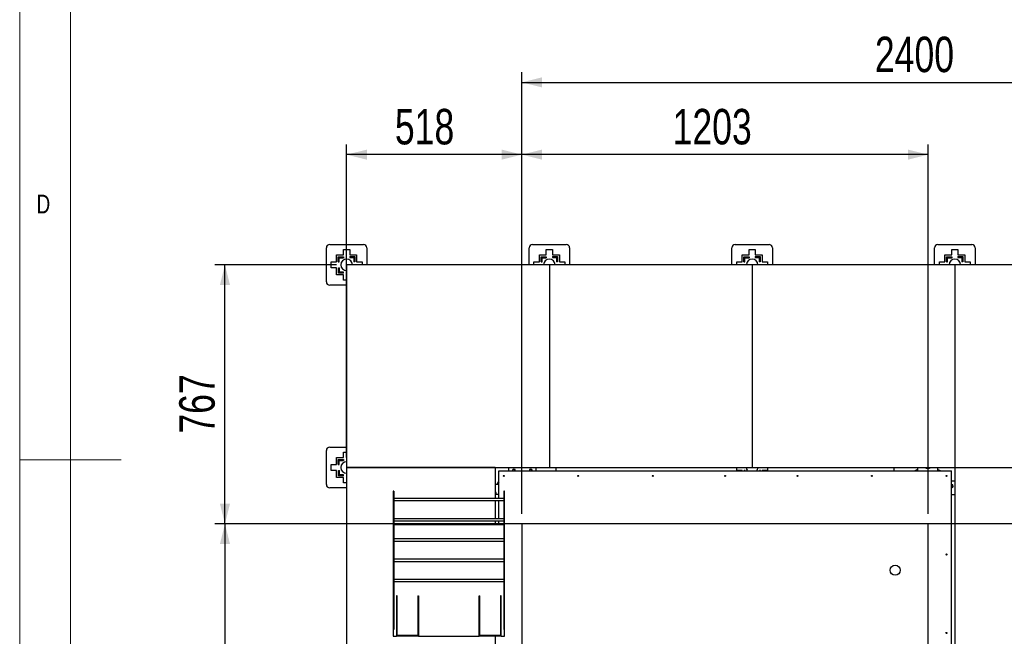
# Model space of a CAD drawing. Header units: millimetres. Extents: x 5 to 589, y 5 to 415.
# Tile 3 of 66: x 5 to 102, y 193 to 253. Entities that reach past the tile are written whole.
import ezdxf

# ---------------------------------------------------------------- set-up
doc = ezdxf.new("R2010")
doc.units = ezdxf.units.MM
doc.layers.add('COTES', color=1, linetype='Continuous')
doc.layers.add('NOTES', color=6, linetype='Continuous')
doc.layers.add('TRAIT-FORT', color=4, linetype='Continuous', lineweight=25)
doc.styles.add('SLDTEXTSTYLE0', font='TXT', dxfattribs={"width": 0.75})
doc.dimstyles.new('SLDDIMSTYLE0', dxfattribs={"dimtxt": 3.5, "dimasz": 2, "dimexe": 0, "dimexo": 0.0625, "dimgap": 0.875, "dimtad": 1, "dimdec": 0, "dimlfac": 30, "dimrnd": 1e-09, "dimzin": 12, "dimdsep": 46, "dimtxsty": 'SLDTEXTSTYLE0', "dimsah": 1, "dimcen": 0.09, "dimadec": 0, "dimazin": 3, "dimtfac": 1, "dimtdec": 0, "dimtofl": 0, "dimtmove": 0, "dimatfit": 3, "dimfxl": 1, "dimfrac": 2, "dimtolj": 1, "dimtzin": 12, "dimarcsym": 0})
doc.dimstyles.new('SLDDIMSTYLE1', dxfattribs={"dimtxt": 3.5, "dimasz": 2, "dimexe": 0, "dimexo": 0.0625, "dimgap": 0.875, "dimtad": 1, "dimlfac": 30, "dimrnd": 1e-09, "dimzin": 12, "dimdsep": 46, "dimtxsty": 'SLDTEXTSTYLE0', "dimsah": 1, "dimcen": 0.09, "dimadec": 0, "dimazin": 3, "dimtfac": 1, "dimtofl": 0, "dimtmove": 0, "dimatfit": 3, "dimfxl": 1, "dimfrac": 2, "dimtolj": 1, "dimtzin": 12, "dimarcsym": 0})

# ---------------------------------------------------------------- blocks, each defined once
blk = doc.blocks.new('_D')
at = {"layer": 'COTES', "color": 1, "transparency": 16777216}
for p, q in [((54.53, 204.683), (54.53, 241.115)), ((94.623, 204.683), (94.623, 241.115)), ((94.623, 240.115), (54.53, 240.115))]:
    blk.add_line(p, q, dxfattribs=at)
for points in [[(54.53, 240.115), (56.53, 239.615), (56.53, 240.615)], [(94.623, 240.115), (92.623, 240.615), (92.623, 239.615)]]:
    blk.add_solid(points, dxfattribs=at)
at = {"layer": 'COTES', "color": 1, "transparency": 16777216, "insert": (69.404, 244.627), "char_height": 3.5, "attachment_point": 1, "style": 'SLDTEXTSTYLE0'}
blk.add_mtext('1203', dxfattribs=at)
blk = doc.blocks.new('_D_1')
at = {"layer": 'COTES', "color": 1, "transparency": 16777216}
for p, q in [((54.53, 204.683), (54.53, 248.244)), ((134.53, 204.683), (134.53, 248.244)), ((54.53, 247.244), (134.53, 247.244))]:
    blk.add_line(p, q, dxfattribs=at)
for points in [[(54.53, 247.244), (56.53, 246.744), (56.53, 247.744)], [(134.53, 247.244), (132.53, 247.744), (132.53, 246.744)]]:
    blk.add_solid(points, dxfattribs=at)
at = {"layer": 'COTES', "color": 1, "transparency": 16777216, "insert": (89.358, 251.756), "char_height": 3.5, "attachment_point": 1, "style": 'SLDTEXTSTYLE0'}
blk.add_mtext('2400', dxfattribs=at)
blk = doc.blocks.new('_D_2')
at = {"layer": 'COTES', "color": 1, "transparency": 16777216}
for p, q in [((37.248, 210.244), (37.248, 241.115)), ((54.53, 204.683), (54.53, 241.115)), ((54.53, 240.115), (37.248, 240.115))]:
    blk.add_line(p, q, dxfattribs=at)
for points in [[(37.248, 240.115), (39.248, 239.615), (39.248, 240.615)], [(54.53, 240.115), (52.53, 240.615), (52.53, 239.615)]]:
    blk.add_solid(points, dxfattribs=at)
at = {"layer": 'COTES', "color": 1, "transparency": 16777216, "insert": (42.01, 244.627), "char_height": 3.5, "attachment_point": 1, "style": 'SLDTEXTSTYLE0'}
blk.add_mtext('518', dxfattribs=at)
blk = doc.blocks.new('_D_5')
at = {"layer": 'COTES', "color": 1, "transparency": 16777216}
for p, q in [((133.53, 203.683), (24.248, 203.683)), ((25.248, 203.683), (25.248, 114.695)), ((133.53, 114.695), (24.248, 114.695))]:
    blk.add_line(p, q, dxfattribs=at)
for points in [[(25.248, 203.683), (24.748, 201.683), (25.748, 201.683)], [(25.248, 114.695), (25.748, 116.695), (24.748, 116.695)]]:
    blk.add_solid(points, dxfattribs=at)
at = {"layer": 'COTES', "color": 1, "transparency": 16777216, "insert": (20.736, 154.017), "char_height": 3.5, "attachment_point": 1, "rotation": 90, "style": 'SLDTEXTSTYLE0'}
blk.add_mtext('2670', dxfattribs=at)
blk = doc.blocks.new('_D_6')
at = {"layer": 'COTES', "color": 1, "transparency": 16777216}
for p, q in [((36.248, 229.244), (24.248, 229.244)), ((25.248, 203.683), (25.248, 229.244)), ((53.53, 203.683), (24.248, 203.683))]:
    blk.add_line(p, q, dxfattribs=at)
for points in [[(25.248, 229.244), (24.748, 227.244), (25.748, 227.244)], [(25.248, 203.683), (25.748, 205.683), (24.748, 205.683)]]:
    blk.add_solid(points, dxfattribs=at)
at = {"layer": 'COTES', "color": 1, "transparency": 16777216, "insert": (20.736, 212.584), "char_height": 3.5, "attachment_point": 1, "rotation": 90, "style": 'SLDTEXTSTYLE0'}
blk.add_mtext('767', dxfattribs=at)

msp = doc.modelspace()

# ---------------------------------------------------------------- linework, layer by layer
at = {"color": 7, "linetype": 'Continuous', "lineweight": 18}
for p, q in [((5, 415), (5, 5)), ((10, 410), (10, 10)), ((5, 210), (15, 210))]:
    msp.add_line(p, q, dxfattribs=at)
at = {"layer": 'TRAIT-FORT', "color": 4, "linetype": 'Continuous', "lineweight": 25}
for p, q in [((35.58092, 231.24411), (38.91426, 231.24411)), ((55.58092, 231.24411), (58.91426, 231.24411)), ((75.58092, 231.24411), (78.91426, 231.24411)), ((95.58092, 231.24411), (98.91426, 231.24411)), ((35.24759, 227.57745), (35.24759, 230.91078)), ((36.25926, 229.54911), (36.25926, 230.23245)), ((36.25926, 230.23245), (36.94259, 230.23245)), ((36.94259, 230.23245), (36.94259, 230.76578)), ((36.94259, 230.76578), (37.55259, 230.76578)), ((37.55259, 230.76578), (37.55259, 230.23245)), ((37.55259, 230.23245), (38.23592, 230.23245)), ((38.23592, 230.23245), (38.23592, 229.54911)), ((39.24759, 230.91078), (39.24759, 229.24411)), ((55.24759, 229.24411), (55.24759, 230.91078)), ((56.25926, 229.54911), (56.25926, 230.23245)), ((56.25926, 230.23245), (56.94259, 230.23245)), ((56.94259, 230.23245), (56.94259, 230.76578)), ((56.94259, 230.76578), (57.55259, 230.76578)), ((57.55259, 230.76578), (57.55259, 230.23245)), ((57.55259, 230.23245), (58.23592, 230.23245)), ((58.23592, 230.23245), (58.23592, 229.54911)), ((59.24759, 230.91078), (59.24759, 229.24411)), ((75.24759, 229.24411), (75.24759, 230.91078)), ((76.25926, 229.54911), (76.25926, 230.23245)), ((76.25926, 230.23245), (76.94259, 230.23245)), ((76.94259, 230.23245), (76.94259, 230.76578)), ((76.94259, 230.76578), (77.55259, 230.76578)), ((77.55259, 230.76578), (77.55259, 230.23245)), ((77.55259, 230.23245), (78.23592, 230.23245)), ((78.23592, 230.23245), (78.23592, 229.54911)), ((79.24759, 230.91078), (79.24759, 229.24411)), ((95.24759, 229.24411), (95.24759, 230.91078)), ((96.25926, 229.54911), (96.25926, 230.23245)), ((96.25926, 230.23245), (96.94259, 230.23245)), ((96.94259, 230.23245), (96.94259, 230.76578)), ((96.94259, 230.76578), (97.55259, 230.76578)), ((97.55259, 230.76578), (97.55259, 230.23245)), ((97.55259, 230.23245), (98.23592, 230.23245)), ((98.23592, 230.23245), (98.23592, 229.54911)), ((99.24759, 230.91078), (99.24759, 229.24411)), ((35.72592, 228.93911), (35.72592, 229.54911)), ((35.72592, 229.54911), (36.25926, 229.54911)), ((36.42592, 229.54911), (36.42592, 230.04498)), ((36.42592, 230.04498), (36.94259, 230.04498)), ((36.42592, 229.54911), (36.52592, 229.54911)), ((36.52592, 229.94498), (36.94259, 229.94498)), ((36.52592, 229.54911), (36.52592, 229.94498)), ((36.94259, 230.04498), (36.94259, 229.94498)), ((37.24759, 229.24411), (37.24759, 209.24411)), ((57.24759, 229.24411), (37.24759, 229.24411)), ((37.55259, 230.06578), (37.55259, 229.96578)), ((37.55259, 230.06578), (38.04846, 230.06578)), ((37.55259, 229.96578), (37.94846, 229.96578)), ((37.94846, 229.96578), (37.94846, 229.54911)), ((38.04846, 229.54911), (37.94846, 229.54911)), ((38.04846, 230.06578), (38.04846, 229.54911)), ((38.23592, 229.54911), (38.76926, 229.54911)), ((38.76926, 229.54911), (38.76926, 229.24411)), ((55.72592, 229.24411), (55.72592, 229.54911)), ((55.72592, 229.54911), (56.25926, 229.54911)), ((56.42592, 229.54911), (56.42592, 230.04498)), ((56.42592, 230.04498), (56.94259, 230.04498)), ((56.42592, 229.54911), (56.52592, 229.54911)), ((56.52592, 229.94498), (56.94259, 229.94498)), ((56.52592, 229.54911), (56.52592, 229.94498)), ((56.94259, 230.04498), (56.94259, 229.94498)), ((57.24759, 229.24411), (57.24759, 209.24411)), ((77.24759, 229.24411), (57.24759, 229.24411)), ((57.55259, 230.06578), (57.55259, 229.96578)), ((57.55259, 230.06578), (58.04846, 230.06578)), ((57.55259, 229.96578), (57.94846, 229.96578)), ((57.94846, 229.96578), (57.94846, 229.54911)), ((58.04846, 229.54911), (57.94846, 229.54911)), ((58.04846, 230.06578), (58.04846, 229.54911)), ((58.23592, 229.54911), (58.76926, 229.54911)), ((58.76926, 229.54911), (58.76926, 229.24411)), ((75.72592, 229.24411), (75.72592, 229.54911)), ((75.72592, 229.54911), (76.25926, 229.54911)), ((76.42592, 229.54911), (76.42592, 230.04498)), ((76.42592, 230.04498), (76.94259, 230.04498)), ((76.42592, 229.54911), (76.52592, 229.54911)), ((76.52592, 229.94498), (76.94259, 229.94498)), ((76.52592, 229.54911), (76.52592, 229.94498)), ((76.94259, 230.04498), (76.94259, 229.94498)), ((77.24759, 229.24411), (77.24759, 209.24411)), ((97.24759, 229.24411), (77.24759, 229.24411)), ((77.55259, 230.06578), (78.04846, 230.06578)), ((77.55259, 230.06578), (77.55259, 229.96578)), ((77.55259, 229.96578), (77.94846, 229.96578)), ((77.94846, 229.96578), (77.94846, 229.54911)), ((78.04846, 229.54911), (77.94846, 229.54911)), ((78.04846, 230.06578), (78.04846, 229.54911)), ((78.23592, 229.54911), (78.76926, 229.54911)), ((78.76926, 229.54911), (78.76926, 229.24411)), ((95.72592, 229.24411), (95.72592, 229.54911)), ((95.72592, 229.54911), (96.25926, 229.54911)), ((96.42592, 230.04498), (96.94259, 230.04498)), ((96.42592, 229.54911), (96.42592, 230.04498)), ((96.42592, 229.54911), (96.52592, 229.54911)), ((96.52592, 229.94498), (96.94259, 229.94498)), ((96.52592, 229.54911), (96.52592, 229.94498)), ((96.94259, 230.04498), (96.94259, 229.94498)), ((97.24759, 229.24411), (97.24759, 209.24411)), ((117.24759, 229.24411), (97.24759, 229.24411)), ((97.55259, 230.06578), (98.04846, 230.06578)), ((97.55259, 230.06578), (97.55259, 229.96578)), ((97.55259, 229.96578), (97.94846, 229.96578)), ((97.94846, 229.96578), (97.94846, 229.54911)), ((98.04846, 229.54911), (97.94846, 229.54911)), ((98.04846, 230.06578), (98.04846, 229.54911)), ((98.23592, 229.54911), (98.76926, 229.54911)), ((98.76926, 229.54911), (98.76926, 229.24411)), ((36.25926, 228.93911), (35.72592, 228.93911)), ((36.25926, 228.25578), (36.25926, 228.93911)), ((36.94259, 228.25578), (36.25926, 228.25578)), ((36.44672, 228.42245), (36.44672, 228.93911)), ((36.44672, 228.93911), (36.54672, 228.93911)), ((36.94259, 228.42245), (36.44672, 228.42245)), ((36.54672, 228.52245), (36.54672, 228.93911)), ((36.94259, 228.52245), (36.54672, 228.52245)), ((36.94259, 228.42245), (36.94259, 228.52245)), ((36.94259, 227.72245), (36.94259, 228.25578)), ((37.24759, 227.72245), (36.94259, 227.72245)), ((37.24759, 227.24411), (35.58092, 227.24411)), ((35.24759, 207.57745), (35.24759, 210.91078)), ((35.58092, 211.24411), (37.24759, 211.24411)), ((36.94259, 210.23245), (36.94259, 210.76578)), ((36.94259, 210.76578), (37.24759, 210.76578)), ((36.25926, 209.54911), (36.25926, 210.23245)), ((36.25926, 210.23245), (36.94259, 210.23245)), ((36.42592, 209.54911), (36.42592, 210.04498)), ((36.42592, 210.04498), (36.94259, 210.04498)), ((36.52592, 209.94498), (36.94259, 209.94498)), ((36.52592, 209.54911), (36.52592, 209.94498)), ((36.94259, 210.04498), (36.94259, 209.94498)), ((35.72592, 208.93911), (35.72592, 209.54911)), ((35.72592, 209.54911), (36.25926, 209.54911)), ((36.25926, 208.93911), (35.72592, 208.93911)), ((36.25926, 208.25578), (36.25926, 208.93911)), ((36.42592, 209.54911), (36.52592, 209.54911)), ((36.44672, 208.42245), (36.44672, 208.93911)), ((36.44672, 208.93911), (36.54672, 208.93911)), ((36.54672, 208.52245), (36.54672, 208.93911)), ((51.91421, 209.24411), (37.24759, 209.24411)), ((37.24759, 209.24411), (37.24759, 189.24411)), ((37.24759, 209.24411), (57.24759, 209.24411)), ((51.91421, 209.24411), (51.91421, 206.1913)), ((52.24754, 206.1913), (52.24754, 208.91067)), ((52.24754, 208.91067), (96.91421, 208.91067)), ((53.24754, 208.91067), (53.24754, 209.24411)), ((55.91421, 209.24411), (55.91421, 208.91067)), ((57.24759, 209.24411), (77.24759, 209.24411)), ((57.91421, 208.91067), (57.91421, 209.24411)), ((75.72592, 208.93911), (75.72592, 209.24411)), ((76.25926, 208.93911), (75.72592, 208.93911)), ((76.25926, 208.91067), (76.25926, 208.93911)), ((76.44672, 208.93911), (76.44672, 208.91067)), ((76.54672, 208.93911), (76.44672, 208.93911)), ((76.54672, 208.91067), (76.54672, 208.93911)), ((77.24759, 209.24411), (97.24759, 209.24411)), ((78.06926, 208.93911), (77.96926, 208.93911)), ((77.96926, 208.93911), (77.96926, 208.91067)), ((78.06926, 208.91067), (78.06926, 208.93911)), ((78.76926, 208.93911), (78.23592, 208.93911)), ((78.23592, 208.93911), (78.23592, 208.91067)), ((78.76926, 209.24411), (78.76926, 208.93911)), ((91.24754, 208.91067), (91.24754, 209.24411)), ((93.58088, 208.91067), (93.58088, 209.24411)), ((94.47313, 209.24411), (94.49807, 209.22294)), ((94.49807, 209.22294), (94.5573, 209.24411)), ((95.58088, 208.91067), (95.58088, 209.24411)), ((96.91421, 161.244), (96.91421, 208.91067)), ((97.24759, 209.24411), (117.24759, 209.24411)), ((97.24759, 209.24411), (97.24759, 189.24411)), ((36.94259, 208.25578), (36.25926, 208.25578)), ((36.94259, 208.42245), (36.44672, 208.42245)), ((36.94259, 208.52245), (36.54672, 208.52245)), ((36.94259, 208.42245), (36.94259, 208.52245)), ((36.94259, 207.72245), (36.94259, 208.25578)), ((96.91421, 207.91067), (97.24759, 207.91067)), ((37.24759, 207.24411), (35.58092, 207.24411)), ((37.24759, 207.72245), (36.94259, 207.72245)), ((41.89107, 206.91678), (41.8244, 206.91678)), ((41.8244, 206.91678), (41.8244, 206.08547)), ((41.89107, 206.91678), (41.89107, 206.08547)), ((52.24754, 207.57734), (51.91421, 207.57734)), ((52.8244, 206.91678), (52.75773, 206.91678)), ((52.75773, 206.91678), (52.75773, 206.08547)), ((52.8244, 206.08547), (52.8244, 206.91678)), ((41.89107, 206.08547), (41.8244, 206.08547)), ((41.8244, 206.08547), (41.8244, 193.25011)), ((52.75773, 206.1913), (41.89107, 206.1913)), ((41.89107, 206.08547), (41.89107, 193.25011)), ((41.89107, 205.97964), (52.75773, 205.97964)), ((52.24754, 206.57734), (51.91421, 206.57734)), ((51.91421, 205.97964), (51.91421, 204.1913)), ((52.24754, 204.1913), (52.24754, 205.97964)), ((52.75773, 206.08547), (52.8244, 206.08547)), ((52.75773, 206.08547), (52.75773, 193.25011)), ((52.8244, 193.25011), (52.8244, 206.08547)), ((96.91421, 206.57734), (97.24759, 206.57734)), ((52.75773, 204.1913), (41.89107, 204.1913)), ((41.89107, 203.97964), (52.75773, 203.97964)), ((51.91421, 203.97964), (51.91421, 203.58345)), ((52.24754, 203.58345), (52.24754, 203.97964)), ((52.75773, 203.58345), (41.89107, 203.58345)), ((94.62316, 203.68308), (54.53022, 203.68308)), ((54.53022, 203.68308), (54.53022, 114.69471)), ((94.62316, 114.69471), (94.62316, 203.68308)), ((52.75773, 202.1913), (41.89107, 202.1913)), ((41.89107, 201.97964), (52.75773, 201.97964)), ((52.75773, 200.1913), (41.89107, 200.1913)), ((41.89107, 199.97964), (52.75773, 199.97964)), ((52.75773, 198.1913), (41.89107, 198.1913)), ((41.89107, 197.97964), (52.75773, 197.97964)), ((42.15773, 196.58345), (42.15773, 192.58345)), ((42.2244, 196.58345), (42.15773, 196.58345)), ((42.2244, 192.65011), (42.2244, 196.58345)), ((44.25773, 196.58345), (44.3244, 196.58345)), ((44.25773, 196.58345), (44.25773, 192.65011)), ((44.3244, 196.58345), (44.3244, 192.58345)), ((50.3244, 192.58345), (50.3244, 196.58345)), ((50.3244, 196.58345), (50.39107, 196.58345)), ((50.39107, 192.65011), (50.39107, 196.58345)), ((52.49107, 196.58345), (52.4244, 196.58345)), ((52.4244, 196.58345), (52.4244, 192.65011)), ((52.49107, 192.58345), (52.49107, 196.58345)), ((41.89107, 193.25011), (41.8244, 193.25011)), ((41.8244, 193.25011), (41.8244, 192.58345)), ((41.8244, 192.58345), (42.15773, 192.58345)), ((44.3244, 192.58345), (42.15773, 192.58345)), ((44.25773, 192.65011), (42.2244, 192.65011)), ((44.3244, 192.58345), (50.3244, 192.58345)), ((52.49107, 192.58345), (50.3244, 192.58345)), ((52.4244, 192.65011), (50.39107, 192.65011)), ((51.91421, 192.58345), (51.91421, 189.24411)), ((52.49107, 192.58345), (52.8244, 192.58345)), ((52.8244, 193.25011), (52.75773, 193.25011)), ((52.8244, 192.58345), (52.8244, 193.25011))]:
    msp.add_line(p, q, dxfattribs=at)
at = {"layer": 'TRAIT-FORT', "color": 4, "linetype": 'Continuous', "lineweight": 25, "flags": 128}
for points in [[(93.58088, 209.01341), (93.49422, 208.97601), (93.36022, 208.91067)], [(95.58088, 209.0494), (95.72536, 208.98592), (95.87187, 208.91067)], [(95.80153, 208.91067), (95.71105, 208.95581), (95.58088, 209.01341)], [(52.10881, 207.57734), (52.17229, 207.72182), (52.24754, 207.86833)], [(52.24754, 207.79799), (52.2024, 207.70751), (52.14481, 207.57734)]]:
    msp.add_lwpolyline(points, dxfattribs=at)
at = {"layer": 'TRAIT-FORT', "color": 4, "linetype": 'Continuous', "lineweight": 25}
for centre, radius in [((52.74754, 208.41067), 0.05333), ((60.09754, 208.41067), 0.05333), ((67.44754, 208.41067), 0.05333), ((74.58088, 208.41067), 0.05333), ((81.71421, 208.41067), 0.05333), ((89.06421, 208.41067), 0.05333), ((96.41421, 208.41067), 0.05333), ((96.41421, 200.66066), 0.05333), ((91.3543, 199.10589), 0.4949), ((96.41421, 192.91066), 0.05333)]:
    msp.add_circle(centre, radius, dxfattribs=at)
for centre, radius, start, end in [((35.58092, 230.91078), 0.33333, 90, 180), ((38.91426, 230.91078), 0.33333, 360, 90), ((55.58092, 230.91078), 0.33333, 90, 180), ((58.91426, 230.91078), 0.33333, 360, 90), ((75.58092, 230.91078), 0.33333, 90, 180), ((78.91426, 230.91078), 0.33333, 360, 90), ((95.58092, 230.91078), 0.33333, 90, 180), ((98.91426, 230.91078), 0.33333, 360, 90), ((37.24759, 229.24411), 0.56667, 0.0000012, 180), ((37.24759, 229.24411), 0.56667, 180, 269.9999981), ((57.24759, 229.24411), 0.56667, 0.0000012, 180), ((77.24759, 229.24411), 0.56667, 0.0000012, 180), ((97.24759, 229.24411), 0.56667, 0.0000012, 180), ((35.58092, 227.57745), 0.33333, 180, 270), ((35.58092, 210.91078), 0.33333, 90, 180), ((37.24759, 209.24411), 0.56667, 90.0000019, 180), ((37.24759, 209.24411), 0.56667, 180, 269.9999981), ((53.74754, 208.91067), 0.16667, 360, 180), ((53.74754, 208.91067), 0.14333, 360, 180), ((55.41421, 208.91067), 0.16667, 360, 180), ((55.41421, 208.91067), 0.14333, 360, 180), ((77.24759, 209.24411), 0.56667, 180, 216.0458951), ((77.24759, 209.24411), 0.56667, 323.9541049, 0.0000012), ((94.58088, 206.57734), 2.66667, 112.0243128, 118.9550244), ((94.58088, 209.67734), 0.53333, 234.3202587, 305.6797413), ((35.58092, 207.57745), 0.33333, 180, 270), ((51.48088, 206.57734), 0.53333, 360, 35.6590877), ((96.91421, 207.41067), 0.16667, 270, 90), ((96.91421, 207.41067), 0.14333, 270, 90)]:
    msp.add_arc(centre, radius, start, end, dxfattribs=at)

# ---------------------------------------------------------------- texts
at = {"layer": 'NOTES', "color": 211, "insert": (6.66667, 236.16802), "char_height": 1.85208, "attachment_point": 1, "style": 'SLDTEXTSTYLE0'}
msp.add_mtext('D', dxfattribs=at)

# ---------------------------------------------------------------- dimensions: what is measured, and where the dimension line sits
at = {"layer": 'COTES', "color": 1}
for base, p1, p2, dimstyle, picture, middle in [((134.53022, 247.24411), (54.53022, 203.68308), (134.53022, 203.68308), 'SLDDIMSTYLE1', '_D_1', (94.53022, 247.24411)), ((37.24759, 240.11503), (54.53022, 203.68308), (37.24759, 209.24411), 'SLDDIMSTYLE0', '_D_2', (45.88891, 240.11503)), ((54.53022, 240.11503), (94.62316, 203.68308), (54.53022, 203.68308), 'SLDDIMSTYLE0', '_D', (74.57669, 240.11503))]:
    dim = msp.add_linear_dim(base=base, p1=p1, p2=p2, dimstyle=dimstyle, dxfattribs=at)
    dim.commit()
    dim.dimension.update_dxf_attribs({"geometry": picture, "text_midpoint": middle, "dimtype": 160})
for base, p1, p2, picture, middle in [((25.24759, 229.24411), (54.53022, 203.68308), (37.24759, 229.24411), '_D_6', (25.24759, 216.4636)), ((25.24759, 114.69471), (134.53022, 203.68308), (134.53022, 114.69471), '_D_5', (25.24759, 159.1889))]:
    dim = msp.add_linear_dim(base=base, p1=p1, p2=p2, angle=90, dimstyle='SLDDIMSTYLE0', dxfattribs=at)
    dim.commit()
    dim.dimension.update_dxf_attribs({"geometry": picture, "text_midpoint": middle, "dimtype": 160})

doc.saveas('drawing.dxf')
